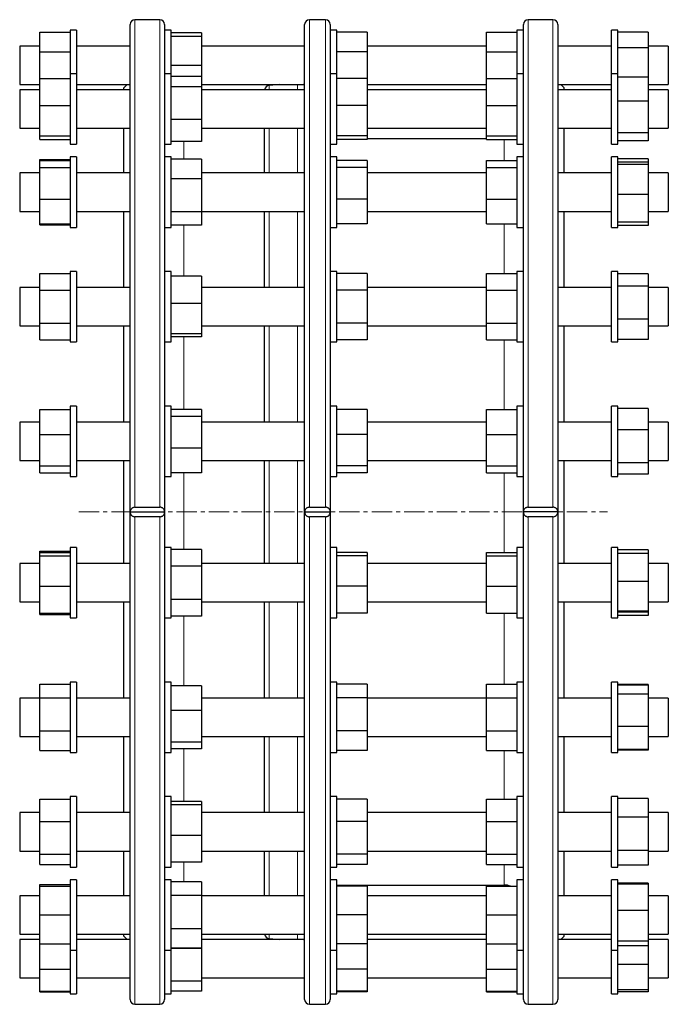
# Model space of a CAD drawing. Header units: millimetres. Extents: x 109 to 1317, y 55 to 1168.
# Tile 2 of 2: x 912 to 1317, y 534 to 1149. Entities that reach past the tile are written whole.
import ezdxf

# ---------------------------------------------------------------- set-up
doc = ezdxf.new("R2010")
doc.units = ezdxf.units.MM
doc.linetypes.add('CENTERX2', pattern=[20.32, 12.7, -2.54, 2.54, -2.54])
doc.layers.add('FORMAT', color=7, linetype='Continuous')

msp = doc.modelspace()

# ---------------------------------------------------------------- linework, layer by layer
at = {"color": 7, "linetype": 'Continuous', "lineweight": 25}
for p, q in [((980.74, 841.47), (980.74, 1145.97)), ((999.24, 1148.97), (983.74, 1148.97)), ((1002.24, 1145.97), (1002.24, 1142.22)), ((1089.68, 841.47), (1089.68, 1145.97)), ((1102.68, 1148.97), (1092.68, 1148.97)), ((1105.68, 1145.97), (1105.68, 1142.22)), ((1226.24, 1142.22), (1226.24, 1145.97)), ((1244.74, 1148.97), (1229.24, 1148.97)), ((1247.74, 1145.97), (1247.74, 841.47)), ((924.24, 1141.16), (943.24, 1141.16)), ((924.24, 1128.95), (924.24, 1141.16)), ((947.24, 1142.49), (943.24, 1142.49)), ((943.24, 1142.49), (943.24, 1115.18)), ((947.24, 1142.49), (947.24, 1115.18)), ((1006.24, 1142.49), (1002.24, 1142.49)), ((1002.24, 1142.22), (1002.24, 1112.78)), ((1006.24, 1120.38), (1006.24, 1142.49)), ((1025.24, 1140.8), (1006.24, 1140.8)), ((1025.24, 1138.54), (1006.24, 1138.54)), ((1025.24, 1138.44), (1006.24, 1138.44)), ((1025.24, 1140.8), (1025.24, 1138.54)), ((1025.24, 1138.54), (1025.24, 1138.44)), ((1025.24, 1138.44), (1025.24, 1120.38)), ((1109.68, 1142.49), (1105.68, 1142.49)), ((1105.68, 1142.22), (1105.68, 1112.78)), ((1109.68, 1115.18), (1109.68, 1142.49)), ((1128.68, 1141.16), (1109.68, 1141.16)), ((1128.68, 1141.16), (1128.68, 1128.95)), ((1203.24, 1128.95), (1203.24, 1141.16)), ((1203.24, 1141.16), (1222.24, 1141.16)), ((1226.24, 1142.49), (1222.24, 1142.49)), ((1222.24, 1142.49), (1222.24, 1115.18)), ((1226.24, 1112.78), (1226.24, 1142.22)), ((1285.24, 1142.49), (1281.24, 1142.49)), ((1281.24, 1132.12), (1281.24, 1142.49)), ((1285.24, 1132.12), (1285.24, 1142.49)), ((1304.24, 1141.26), (1285.24, 1141.26)), ((1304.24, 1141.26), (1304.24, 1131.48)), ((924.24, 1132.49), (911.74, 1132.49)), ((911.74, 1132.49), (911.74, 1108.49)), ((980.74, 1132.49), (947.24, 1132.49)), ((1089.68, 1132.49), (1025.24, 1132.49)), ((1203.24, 1132.49), (1128.68, 1132.49)), ((1281.24, 1132.49), (1247.74, 1132.49)), ((1281.24, 1115.18), (1281.24, 1132.12)), ((1285.24, 1115.18), (1285.24, 1132.12)), ((1316.74, 1132.49), (1304.24, 1132.49)), ((1316.74, 1132.49), (1316.74, 1108.49)), ((924.24, 1112.17), (924.24, 1128.95)), ((924.24, 1128.95), (943.24, 1128.95)), ((1128.68, 1128.95), (1109.68, 1128.95)), ((1128.68, 1128.95), (1128.68, 1112.17)), ((1203.24, 1128.95), (1222.24, 1128.95)), ((1203.24, 1112.17), (1203.24, 1128.95)), ((1304.24, 1131.48), (1285.24, 1131.48)), ((1304.24, 1131.48), (1304.24, 1113.15)), ((1006.24, 1115.18), (1006.24, 1120.38)), ((1025.24, 1120.38), (1006.24, 1120.38)), ((1025.24, 1120.38), (1025.24, 1113.53)), ((947.24, 1115.18), (943.24, 1115.18)), ((943.24, 1115.18), (943.24, 1071.18)), ((947.24, 1115.18), (947.24, 1071.18)), ((1006.24, 1115.18), (1002.24, 1115.18)), ((1006.24, 1086.27), (1006.24, 1115.18)), ((1025.24, 1113.53), (1006.24, 1113.53)), ((1025.24, 1113.53), (1025.24, 1107.01)), ((1109.68, 1115.18), (1105.68, 1115.18)), ((1109.68, 1071.18), (1109.68, 1115.18)), ((1226.24, 1115.18), (1222.24, 1115.18)), ((1222.24, 1115.18), (1222.24, 1071.18)), ((1285.24, 1115.18), (1281.24, 1115.18)), ((1281.24, 1098.47), (1281.24, 1115.18)), ((1285.24, 1098.47), (1285.24, 1115.18)), ((911.74, 1108.49), (924.24, 1108.49)), ((924.24, 1112.17), (943.24, 1112.17)), ((924.24, 1095.35), (924.24, 1112.17)), ((947.24, 1108.49), (980.74, 1108.49)), ((978.77, 1108.49), (976.74, 1106.47)), ((1002.24, 1112.78), (1002.24, 1056.78)), ((1025.24, 1107.01), (1006.24, 1107.01)), ((1025.24, 1108.49), (1089.12, 1108.49)), ((1025.24, 1107.01), (1025.24, 1086.65)), ((1074.22, 1108.49), (1067.42, 1107.9)), ((1105.68, 1112.78), (1105.68, 1056.78)), ((1128.68, 1112.17), (1109.68, 1112.17)), ((1128.68, 1112.17), (1128.68, 1095.35)), ((1128.68, 1108.49), (1203.24, 1108.49)), ((1203.24, 1112.17), (1222.24, 1112.17)), ((1203.24, 1095.35), (1203.24, 1112.17)), ((1226.24, 1056.78), (1226.24, 1112.78)), ((1247.74, 1108.49), (1281.24, 1108.49)), ((1251.74, 1106.47), (1249.72, 1108.49)), ((1304.24, 1113.15), (1285.24, 1113.15)), ((1304.24, 1113.15), (1304.24, 1098.18)), ((1304.24, 1108.49), (1316.74, 1108.49)), ((924.24, 1105.18), (911.74, 1105.18)), ((911.74, 1105.18), (911.74, 1081.18)), ((980.74, 1105.18), (947.24, 1105.18)), ((976.74, 1105.18), (976.74, 1106.47)), ((1089.68, 1105.18), (1025.24, 1105.18)), ((1203.24, 1105.18), (1128.68, 1105.18)), ((1281.24, 1105.18), (1247.74, 1105.18)), ((1251.74, 1105.18), (1251.74, 1106.47)), ((1316.74, 1105.18), (1304.24, 1105.18)), ((1316.74, 1105.18), (1316.74, 1081.18)), ((924.24, 1095.35), (943.24, 1095.35)), ((924.24, 1076.36), (924.24, 1095.35)), ((1128.68, 1095.35), (1109.68, 1095.35)), ((1128.68, 1095.35), (1128.68, 1076.36)), ((1203.24, 1095.35), (1222.24, 1095.35)), ((1203.24, 1076.36), (1203.24, 1095.35)), ((1281.24, 1071.18), (1281.24, 1098.47)), ((1285.24, 1071.18), (1285.24, 1098.47)), ((1304.24, 1098.18), (1285.24, 1098.18)), ((1304.24, 1098.18), (1304.24, 1078.21)), ((1025.24, 1086.65), (1006.24, 1086.65)), ((1006.24, 1071.18), (1006.24, 1086.27)), ((1025.24, 1086.65), (1025.24, 1072.83)), ((911.74, 1081.18), (924.24, 1081.18)), ((924.24, 1076.36), (943.24, 1076.36)), ((924.24, 1074.19), (924.24, 1076.36)), ((947.24, 1081.18), (980.74, 1081.18)), ((976.74, 1053.23), (976.74, 1081.18)), ((1025.24, 1081.18), (1089.56, 1081.18)), ((1064.68, 1053.23), (1064.68, 1081.18)), ((1128.68, 1076.36), (1109.68, 1076.36)), ((1128.68, 1081.18), (1203.24, 1081.18)), ((1128.68, 1076.36), (1128.68, 1074.19)), ((1203.24, 1076.36), (1222.24, 1076.36)), ((1203.24, 1074.19), (1203.24, 1076.36)), ((1247.74, 1081.18), (1281.24, 1081.18)), ((1251.74, 1053.23), (1251.74, 1081.18)), ((1304.24, 1078.21), (1285.24, 1078.21)), ((1304.24, 1081.18), (1316.74, 1081.18)), ((1304.24, 1078.21), (1304.24, 1073.21)), ((924.24, 1074.19), (943.24, 1074.19)), ((943.24, 1071.18), (947.24, 1071.18)), ((1002.24, 1071.18), (1006.24, 1071.18)), ((1025.24, 1072.83), (1006.24, 1072.83)), ((1105.68, 1071.18), (1109.68, 1071.18)), ((1128.68, 1074.19), (1109.68, 1074.19)), ((1203.24, 1074.47), (1128.68, 1074.47)), ((1203.24, 1074.19), (1222.24, 1074.19)), ((1222.24, 1071.18), (1226.24, 1071.18)), ((1281.24, 1071.18), (1285.24, 1071.18)), ((1304.24, 1073.21), (1285.24, 1073.21)), ((924.24, 1060.99), (924.24, 1061.56)), ((924.24, 1061.56), (943.24, 1061.56)), ((924.24, 1060.99), (943.24, 1060.99)), ((924.24, 1056.67), (924.24, 1060.99)), ((947.24, 1063.23), (943.24, 1063.23)), ((943.24, 1063.23), (943.24, 1019.23)), ((947.24, 1063.23), (947.24, 1019.23)), ((1006.24, 1063.23), (1002.24, 1063.23)), ((1006.24, 1028.2), (1006.24, 1063.23)), ((1025.24, 1061.89), (1006.24, 1061.89)), ((1025.24, 1061.89), (1025.24, 1049.58)), ((1109.68, 1063.23), (1105.68, 1063.23)), ((1109.68, 1019.23), (1109.68, 1063.23)), ((1128.68, 1060.99), (1109.68, 1060.99)), ((1128.68, 1060.99), (1128.68, 1056.67)), ((1203.24, 1060.99), (1222.24, 1060.99)), ((1203.24, 1056.67), (1203.24, 1060.99)), ((1226.24, 1063.23), (1222.24, 1063.23)), ((1222.24, 1063.23), (1222.24, 1019.23)), ((1285.24, 1063.23), (1281.24, 1063.23)), ((1281.24, 1039.66), (1281.24, 1063.23)), ((1285.24, 1039.66), (1285.24, 1063.23)), ((1304.24, 1061.96), (1285.24, 1061.96)), ((1304.24, 1059.92), (1285.24, 1059.92)), ((1304.24, 1058.44), (1285.24, 1058.44)), ((1304.24, 1061.96), (1304.24, 1059.92)), ((1304.24, 1059.92), (1304.24, 1058.44)), ((1304.24, 1058.44), (1304.24, 1039.75)), ((924.24, 1053.23), (911.74, 1053.23)), ((911.74, 1053.23), (911.74, 1029.23)), ((924.24, 1056.67), (943.24, 1056.67)), ((924.24, 1036.91), (924.24, 1056.67)), ((980.74, 1053.23), (947.24, 1053.23)), ((1002.24, 1056.78), (1002.24, 979.71)), ((1089.68, 1053.23), (1025.24, 1053.23)), ((1105.68, 1056.78), (1105.68, 979.71)), ((1128.68, 1056.67), (1109.68, 1056.67)), ((1128.68, 1056.67), (1128.68, 1036.91)), ((1203.24, 1053.23), (1128.68, 1053.23)), ((1203.24, 1036.91), (1203.24, 1056.67)), ((1203.24, 1056.67), (1222.24, 1056.67)), ((1226.24, 979.71), (1226.24, 1056.78)), ((1281.24, 1053.23), (1247.74, 1053.23)), ((1316.74, 1053.23), (1304.24, 1053.23)), ((1316.74, 1053.23), (1316.74, 1029.23)), ((1025.24, 1049.58), (1006.24, 1049.58)), ((1025.24, 1049.58), (1025.24, 1028.92)), ((1281.24, 1019.23), (1281.24, 1039.66)), ((1304.24, 1039.75), (1285.24, 1039.75)), ((1285.24, 1019.23), (1285.24, 1039.66)), ((1304.24, 1039.75), (1304.24, 1022.53)), ((924.24, 1021.46), (924.24, 1036.91)), ((924.24, 1036.91), (943.24, 1036.91)), ((1128.68, 1036.91), (1109.68, 1036.91)), ((1128.68, 1036.91), (1128.68, 1021.46)), ((1203.24, 1021.46), (1203.24, 1036.91)), ((1203.24, 1036.91), (1222.24, 1036.91)), ((911.74, 1029.23), (924.24, 1029.23)), ((947.24, 1029.23), (980.74, 1029.23)), ((976.74, 981.72), (976.74, 1029.23)), ((1025.24, 1028.92), (1006.24, 1028.92)), ((1006.24, 1019.23), (1006.24, 1028.2)), ((1025.24, 1029.23), (1089.68, 1029.23)), ((1025.24, 1028.92), (1025.24, 1020.57)), ((1064.68, 981.72), (1064.68, 1029.23)), ((1128.68, 1029.23), (1203.24, 1029.23)), ((1247.74, 1029.23), (1281.24, 1029.23)), ((1251.74, 981.72), (1251.74, 1029.23)), ((1304.24, 1029.23), (1316.74, 1029.23)), ((924.24, 1021.46), (943.24, 1021.46)), ((924.24, 1020.9), (924.24, 1021.46)), ((1128.68, 1021.46), (1109.68, 1021.46)), ((1203.24, 1021.46), (1222.24, 1021.46)), ((1304.24, 1022.53), (1285.24, 1022.53)), ((1304.24, 1022.53), (1304.24, 1020.5)), ((924.24, 1020.9), (943.24, 1020.9)), ((943.24, 1019.23), (947.24, 1019.23)), ((1002.24, 1019.23), (1006.24, 1019.23)), ((1025.24, 1020.57), (1006.24, 1020.57)), ((1105.68, 1019.23), (1109.68, 1019.23)), ((1222.24, 1019.23), (1226.24, 1019.23)), ((1281.24, 1019.23), (1285.24, 1019.23)), ((1304.24, 1020.5), (1285.24, 1020.5)), ((924.24, 990.51), (943.24, 990.51)), ((924.24, 980.11), (924.24, 990.51)), ((947.24, 991.72), (943.24, 991.72)), ((943.24, 991.72), (943.24, 947.72)), ((947.24, 991.72), (947.24, 947.72)), ((1006.24, 991.72), (1002.24, 991.72)), ((1006.24, 951.86), (1006.24, 991.72)), ((1109.68, 991.72), (1105.68, 991.72)), ((1109.68, 947.72), (1109.68, 991.72)), ((1128.68, 990.51), (1109.68, 990.51)), ((1128.68, 990.51), (1128.68, 980.11)), ((1203.24, 990.51), (1222.24, 990.51)), ((1203.24, 980.11), (1203.24, 990.51)), ((1226.24, 991.72), (1222.24, 991.72)), ((1222.24, 991.72), (1222.24, 947.72)), ((1285.24, 991.72), (1281.24, 991.72)), ((1281.24, 961.45), (1281.24, 991.72)), ((1285.24, 961.45), (1285.24, 991.72)), ((1304.24, 990.31), (1285.24, 990.31)), ((1304.24, 990.31), (1304.24, 982.49)), ((1025.24, 988.67), (1006.24, 988.67)), ((1025.24, 988.67), (1025.24, 971.79)), ((924.24, 981.72), (911.74, 981.72)), ((911.74, 981.72), (911.74, 957.72)), ((924.24, 980.11), (943.24, 980.11)), ((924.24, 959.33), (924.24, 980.11)), ((980.74, 981.72), (947.24, 981.72)), ((1002.24, 979.71), (1002.24, 889.1)), ((1089.68, 981.72), (1025.24, 981.72)), ((1105.68, 979.71), (1105.68, 889.1)), ((1128.68, 980.11), (1109.68, 980.11)), ((1203.24, 981.72), (1128.68, 981.72)), ((1128.68, 980.11), (1128.68, 959.33)), ((1203.24, 980.11), (1222.24, 980.11)), ((1203.24, 959.33), (1203.24, 980.11)), ((1226.24, 889.1), (1226.24, 979.71)), ((1281.24, 981.72), (1247.74, 981.72)), ((1304.24, 982.49), (1285.24, 982.49)), ((1304.24, 982.49), (1304.24, 961.91)), ((1316.74, 981.72), (1304.24, 981.72)), ((1316.74, 981.72), (1316.74, 957.72)), ((1025.24, 971.79), (1006.24, 971.79)), ((1025.24, 971.79), (1025.24, 952.84)), ((1281.24, 947.72), (1281.24, 961.45)), ((1304.24, 961.91), (1285.24, 961.91)), ((1285.24, 947.72), (1285.24, 961.45)), ((1304.24, 961.91), (1304.24, 949.14)), ((911.74, 957.72), (924.24, 957.72)), ((924.24, 948.94), (924.24, 959.33)), ((924.24, 959.33), (943.24, 959.33)), ((947.24, 957.72), (980.74, 957.72)), ((976.74, 897.66), (976.74, 957.72)), ((1025.24, 957.72), (1089.68, 957.72)), ((1064.68, 897.66), (1064.68, 957.72)), ((1128.68, 959.33), (1109.68, 959.33)), ((1128.68, 959.33), (1128.68, 948.94)), ((1128.68, 957.72), (1203.24, 957.72)), ((1203.24, 948.94), (1203.24, 959.33)), ((1203.24, 959.33), (1222.24, 959.33)), ((1247.74, 957.72), (1281.24, 957.72)), ((1251.74, 897.66), (1251.74, 957.72)), ((1304.24, 957.72), (1316.74, 957.72)), ((924.24, 948.94), (943.24, 948.94)), ((943.24, 947.72), (947.24, 947.72)), ((1002.24, 947.72), (1006.24, 947.72)), ((1025.24, 952.84), (1006.24, 952.84)), ((1006.24, 947.72), (1006.24, 951.86)), ((1025.24, 950.78), (1006.24, 950.78)), ((1025.24, 952.84), (1025.24, 950.78)), ((1105.68, 947.72), (1109.68, 947.72)), ((1128.68, 948.94), (1109.68, 948.94)), ((1203.24, 948.94), (1222.24, 948.94)), ((1222.24, 947.72), (1226.24, 947.72)), ((1281.24, 947.72), (1285.24, 947.72)), ((1304.24, 949.14), (1285.24, 949.14)), ((924.24, 889.98), (924.24, 905.43)), ((924.24, 905.43), (943.24, 905.43)), ((947.24, 907.66), (943.24, 907.66)), ((943.24, 907.66), (943.24, 906.59)), ((943.24, 906.59), (943.24, 863.66)), ((947.24, 907.66), (947.24, 906.59)), ((947.24, 906.59), (947.24, 863.66)), ((1006.24, 907.66), (1002.24, 907.66)), ((1006.24, 864.7), (1006.24, 907.66)), ((1025.24, 905.46), (1006.24, 905.46)), ((1025.24, 905.46), (1025.24, 901.04)), ((1109.68, 907.66), (1105.68, 907.66)), ((1109.68, 906.59), (1109.68, 907.66)), ((1109.68, 863.66), (1109.68, 906.59)), ((1128.68, 905.43), (1109.68, 905.43)), ((1128.68, 905.43), (1128.68, 889.98)), ((1203.24, 905.43), (1222.24, 905.43)), ((1203.24, 889.98), (1203.24, 905.43)), ((1226.24, 907.66), (1222.24, 907.66)), ((1222.24, 907.66), (1222.24, 906.59)), ((1222.24, 906.59), (1222.24, 863.66)), ((1285.24, 907.66), (1281.24, 907.66)), ((1281.24, 871.5), (1281.24, 907.66)), ((1285.24, 871.5), (1285.24, 907.66)), ((1304.24, 906.13), (1285.24, 906.13)), ((1304.24, 906.13), (1304.24, 892.74)), ((1025.24, 901.04), (1006.24, 901.04)), ((1025.24, 901.04), (1025.24, 881.24)), ((924.24, 897.66), (911.74, 897.66)), ((911.74, 897.66), (911.74, 897.07)), ((911.74, 897.07), (911.74, 873.66)), ((980.74, 897.66), (947.24, 897.66)), ((1089.68, 897.66), (1025.24, 897.66)), ((1203.24, 897.66), (1128.68, 897.66)), ((1281.24, 897.66), (1247.74, 897.66)), ((1304.24, 892.74), (1285.24, 892.74)), ((1316.74, 897.66), (1304.24, 897.66)), ((1304.24, 892.74), (1304.24, 872.28)), ((1316.74, 897.66), (1316.74, 897.07)), ((1316.74, 897.07), (1316.74, 873.66)), ((924.24, 889.98), (943.24, 889.98)), ((924.24, 870.22), (924.24, 889.98)), ((1002.24, 889.1), (1002.24, 841.47)), ((1105.68, 889.1), (1105.68, 841.47)), ((1128.68, 889.98), (1109.68, 889.98)), ((1128.68, 889.98), (1128.68, 870.22)), ((1203.24, 889.98), (1222.24, 889.98)), ((1203.24, 870.22), (1203.24, 889.98)), ((1226.24, 841.47), (1226.24, 889.1)), ((1025.24, 881.24), (1006.24, 881.24)), ((1025.24, 881.24), (1025.24, 865.86)), ((911.74, 873.66), (924.24, 873.66)), ((947.24, 873.66), (980.74, 873.66)), ((976.74, 809.28), (976.74, 873.66)), ((1025.24, 873.66), (1089.68, 873.66)), ((1064.68, 809.28), (1064.68, 873.66)), ((1128.68, 873.66), (1203.24, 873.66)), ((1247.74, 873.66), (1281.24, 873.66)), ((1251.74, 841.47), (1251.74, 873.66)), ((1304.24, 873.66), (1316.74, 873.66)), ((924.24, 870.22), (943.24, 870.22)), ((924.24, 865.89), (924.24, 870.22)), ((1128.68, 870.22), (1109.68, 870.22)), ((1128.68, 870.22), (1128.68, 865.89)), ((1203.24, 870.22), (1222.24, 870.22)), ((1203.24, 865.89), (1203.24, 870.22)), ((1281.24, 863.66), (1281.24, 871.5)), ((1304.24, 872.28), (1285.24, 872.28)), ((1285.24, 863.66), (1285.24, 871.5)), ((1304.24, 872.28), (1304.24, 865.2)), ((924.24, 865.89), (943.24, 865.89)), ((943.24, 863.66), (947.24, 863.66)), ((1002.24, 863.66), (1006.24, 863.66)), ((1025.24, 865.86), (1006.24, 865.86)), ((1006.24, 863.66), (1006.24, 864.7)), ((1105.68, 863.66), (1109.68, 863.66)), ((1128.68, 865.89), (1109.68, 865.89)), ((1203.24, 865.89), (1222.24, 865.89)), ((1222.24, 863.66), (1226.24, 863.66)), ((1281.24, 863.66), (1285.24, 863.66)), ((1304.24, 865.2), (1285.24, 865.2)), ((983.74, 844.45), (999.24, 844.45)), ((1092.68, 844.45), (1102.68, 844.45)), ((1229.24, 844.45), (1244.74, 844.45)), ((980.74, 536.97), (980.74, 841.47)), ((980.74, 841.47), (1002.24, 841.47)), ((999.24, 838.48), (983.74, 838.48)), ((1002.24, 841.47), (1002.24, 793.84)), ((1089.68, 841.47), (1105.68, 841.47)), ((1089.68, 536.97), (1089.68, 841.47)), ((1102.68, 838.48), (1092.68, 838.48)), ((1105.68, 841.47), (1105.68, 793.84)), ((1247.74, 841.47), (1226.24, 841.47)), ((1226.24, 793.84), (1226.24, 841.47)), ((1244.74, 838.48), (1229.24, 838.48)), ((1247.74, 841.47), (1247.74, 536.97)), ((1251.74, 809.28), (1251.74, 841.47)), ((947.24, 819.28), (943.24, 819.28)), ((943.24, 819.28), (943.24, 815.08)), ((947.24, 819.28), (947.24, 815.08)), ((1006.24, 819.28), (1002.24, 819.28)), ((1006.24, 775.28), (1006.24, 819.28)), ((1025.24, 818.06), (1006.24, 818.06)), ((1025.24, 818.06), (1025.24, 807.58)), ((1109.68, 819.28), (1105.68, 819.28)), ((1109.68, 815.08), (1109.68, 819.28)), ((1226.24, 819.28), (1222.24, 819.28)), ((1222.24, 819.28), (1222.24, 815.08)), ((1285.24, 819.28), (1281.24, 819.28)), ((1281.24, 778.6), (1281.24, 819.28)), ((1285.24, 778.6), (1285.24, 819.28)), ((924.24, 817.04), (943.24, 817.04)), ((924.24, 816.26), (924.24, 817.04)), ((924.24, 816.26), (943.24, 816.26)), ((924.24, 814.09), (924.24, 816.26)), ((924.24, 814.09), (943.24, 814.09)), ((924.24, 795.1), (924.24, 814.09)), ((943.24, 815.08), (943.24, 775.28)), ((947.24, 815.08), (947.24, 775.28)), ((1128.68, 816.26), (1109.68, 816.26)), ((1109.68, 775.28), (1109.68, 815.08)), ((1128.68, 814.09), (1109.68, 814.09)), ((1128.68, 816.26), (1128.68, 814.09)), ((1128.68, 814.09), (1128.68, 795.1)), ((1203.24, 816.26), (1222.24, 816.26)), ((1203.24, 814.09), (1203.24, 816.26)), ((1203.24, 795.1), (1203.24, 814.09)), ((1203.24, 814.09), (1222.24, 814.09)), ((1222.24, 815.08), (1222.24, 775.28)), ((1304.24, 817.74), (1285.24, 817.74)), ((1304.24, 815.61), (1285.24, 815.61)), ((1304.24, 817.74), (1304.24, 815.61)), ((1304.24, 815.61), (1304.24, 797.97)), ((924.24, 809.28), (911.74, 809.28)), ((911.74, 809.28), (911.74, 806.98)), ((911.74, 806.98), (911.74, 785.28)), ((980.74, 809.28), (947.24, 809.28)), ((1025.24, 807.58), (1006.24, 807.58)), ((1089.68, 809.28), (1025.24, 809.28)), ((1025.24, 807.58), (1025.24, 786.79)), ((1203.24, 809.28), (1128.68, 809.28)), ((1281.24, 809.28), (1247.74, 809.28)), ((1316.74, 809.28), (1304.24, 809.28)), ((1316.74, 809.28), (1316.74, 806.98)), ((1316.74, 806.98), (1316.74, 785.28)), ((924.24, 795.1), (943.24, 795.1)), ((924.24, 778.29), (924.24, 795.1)), ((1002.24, 793.84), (1002.24, 703.23)), ((1105.68, 793.84), (1105.68, 703.23)), ((1128.68, 795.1), (1109.68, 795.1)), ((1128.68, 795.1), (1128.68, 778.29)), ((1203.24, 795.1), (1222.24, 795.1)), ((1203.24, 778.29), (1203.24, 795.1)), ((1226.24, 703.23), (1226.24, 793.84)), ((1304.24, 797.97), (1285.24, 797.97)), ((1304.24, 797.97), (1304.24, 779.63)), ((911.74, 785.28), (924.24, 785.28)), ((947.24, 785.28), (980.74, 785.28)), ((976.74, 725.22), (976.74, 785.28)), ((1025.24, 786.79), (1006.24, 786.79)), ((1025.24, 786.79), (1025.24, 776.49)), ((1025.24, 785.28), (1089.68, 785.28)), ((1064.68, 725.22), (1064.68, 785.28)), ((1128.68, 785.28), (1203.24, 785.28)), ((1247.74, 785.28), (1281.24, 785.28)), ((1251.74, 725.22), (1251.74, 785.28)), ((1304.24, 785.28), (1316.74, 785.28)), ((924.24, 778.29), (943.24, 778.29)), ((924.24, 777.51), (924.24, 778.29)), ((924.24, 777.51), (943.24, 777.51)), ((943.24, 775.28), (947.24, 775.28)), ((1002.24, 775.28), (1006.24, 775.28)), ((1025.24, 776.49), (1006.24, 776.49)), ((1105.68, 775.28), (1109.68, 775.28)), ((1128.68, 778.29), (1109.68, 778.29)), ((1203.24, 778.29), (1222.24, 778.29)), ((1222.24, 775.28), (1226.24, 775.28)), ((1281.24, 775.28), (1281.24, 778.6)), ((1281.24, 775.28), (1285.24, 775.28)), ((1304.24, 779.63), (1285.24, 779.63)), ((1304.24, 778.94), (1285.24, 778.94)), ((1285.24, 775.28), (1285.24, 778.6)), ((1304.24, 776.81), (1285.24, 776.81)), ((1304.24, 779.63), (1304.24, 778.94)), ((1304.24, 778.94), (1304.24, 776.81)), ((924.24, 734), (943.24, 734)), ((924.24, 733.89), (924.24, 734)), ((924.24, 733.89), (943.24, 733.89)), ((924.24, 725.43), (924.24, 733.89)), ((947.24, 735.22), (943.24, 735.22)), ((943.24, 735.22), (943.24, 726.15)), ((947.24, 735.22), (947.24, 726.15)), ((1006.24, 735.22), (1002.24, 735.22)), ((1006.24, 691.22), (1006.24, 735.22)), ((1025.24, 732.95), (1006.24, 732.95)), ((1025.24, 732.95), (1025.24, 717.43)), ((1109.68, 735.22), (1105.68, 735.22)), ((1109.68, 726.15), (1109.68, 735.22)), ((1128.68, 733.89), (1109.68, 733.89)), ((1128.68, 733.89), (1128.68, 725.43)), ((1203.24, 733.89), (1222.24, 733.89)), ((1203.24, 725.43), (1203.24, 733.89)), ((1226.24, 735.22), (1222.24, 735.22)), ((1222.24, 735.22), (1222.24, 726.15)), ((1285.24, 735.22), (1281.24, 735.22)), ((1281.24, 691.86), (1281.24, 735.22)), ((1285.24, 691.86), (1285.24, 735.22)), ((1304.24, 733.8), (1285.24, 733.8)), ((1304.24, 733.39), (1285.24, 733.39)), ((1304.24, 733.8), (1304.24, 733.39)), ((1304.24, 733.39), (1304.24, 727.63)), ((943.24, 726.15), (943.24, 691.22)), ((947.24, 726.15), (947.24, 691.22)), ((1109.68, 691.22), (1109.68, 726.15)), ((1222.24, 726.15), (1222.24, 691.22)), ((1304.24, 727.63), (1285.24, 727.63)), ((1304.24, 727.63), (1304.24, 707.46)), ((924.24, 725.22), (911.74, 725.22)), ((911.74, 725.22), (911.74, 720.27)), ((911.74, 720.27), (911.74, 701.22)), ((924.24, 704.76), (924.24, 725.43)), ((924.24, 725.43), (943.24, 725.43)), ((980.74, 725.22), (947.24, 725.22)), ((1089.68, 725.22), (1025.24, 725.22)), ((1128.68, 725.43), (1109.68, 725.43)), ((1128.68, 725.43), (1128.68, 704.76)), ((1203.24, 725.22), (1128.68, 725.22)), ((1203.24, 725.43), (1222.24, 725.43)), ((1203.24, 704.76), (1203.24, 725.43)), ((1281.24, 725.22), (1247.74, 725.22)), ((1316.74, 725.22), (1304.24, 725.22)), ((1316.74, 725.22), (1316.74, 720.27)), ((1316.74, 720.27), (1316.74, 701.22)), ((1025.24, 717.43), (1006.24, 717.43)), ((1025.24, 717.43), (1025.24, 697.7)), ((1304.24, 707.46), (1285.24, 707.46)), ((1304.24, 707.46), (1304.24, 693.04)), ((911.74, 701.22), (924.24, 701.22)), ((924.24, 704.76), (943.24, 704.76)), ((924.24, 692.55), (924.24, 704.76)), ((947.24, 701.22), (980.74, 701.22)), ((976.74, 653.71), (976.74, 701.22)), ((1002.24, 703.23), (1002.24, 626.16)), ((1025.24, 701.22), (1089.68, 701.22)), ((1064.68, 653.71), (1064.68, 701.22)), ((1105.68, 703.23), (1105.68, 626.16)), ((1128.68, 704.76), (1109.68, 704.76)), ((1128.68, 704.76), (1128.68, 692.55)), ((1128.68, 701.22), (1203.24, 701.22)), ((1203.24, 692.55), (1203.24, 704.76)), ((1203.24, 704.76), (1222.24, 704.76)), ((1226.24, 626.16), (1226.24, 703.23)), ((1247.74, 701.22), (1281.24, 701.22)), ((1251.74, 653.71), (1251.74, 701.22)), ((1304.24, 701.22), (1316.74, 701.22)), ((1025.24, 697.7), (1006.24, 697.7)), ((1025.24, 697.7), (1025.24, 693.48)), ((924.24, 692.55), (943.24, 692.55)), ((924.24, 692.43), (924.24, 692.55)), ((924.24, 692.43), (943.24, 692.43)), ((943.24, 691.22), (947.24, 691.22)), ((1002.24, 691.22), (1006.24, 691.22)), ((1025.24, 693.48), (1006.24, 693.48)), ((1105.68, 691.22), (1109.68, 691.22)), ((1128.68, 692.55), (1109.68, 692.55)), ((1203.24, 692.55), (1222.24, 692.55)), ((1222.24, 691.22), (1226.24, 691.22)), ((1281.24, 691.22), (1281.24, 691.86)), ((1281.24, 691.22), (1285.24, 691.22)), ((1304.24, 693.04), (1285.24, 693.04)), ((1304.24, 692.63), (1285.24, 692.63)), ((1285.24, 691.22), (1285.24, 691.86)), ((1304.24, 693.04), (1304.24, 692.63)), ((924.24, 662.04), (943.24, 662.04)), ((924.24, 648.13), (924.24, 662.04)), ((947.24, 663.71), (943.24, 663.71)), ((943.24, 663.71), (943.24, 648.51)), ((947.24, 663.71), (947.24, 648.51)), ((1006.24, 663.71), (1002.24, 663.71)), ((1006.24, 619.71), (1006.24, 663.71)), ((1025.24, 660.74), (1006.24, 660.74)), ((1025.24, 658.46), (1006.24, 658.46)), ((1025.24, 660.74), (1025.24, 658.46)), ((1025.24, 658.46), (1025.24, 639.43)), ((1109.68, 663.71), (1105.68, 663.71)), ((1109.68, 648.51), (1109.68, 663.71)), ((1128.68, 662.04), (1109.68, 662.04)), ((1128.68, 662.04), (1128.68, 648.13)), ((1203.24, 662.04), (1222.24, 662.04)), ((1203.24, 648.13), (1203.24, 662.04)), ((1226.24, 663.71), (1222.24, 663.71)), ((1222.24, 663.71), (1222.24, 648.51)), ((1285.24, 663.71), (1281.24, 663.71)), ((1281.24, 619.71), (1281.24, 663.71)), ((1285.24, 619.71), (1285.24, 663.71)), ((1304.24, 662.44), (1285.24, 662.44)), ((1304.24, 662.44), (1304.24, 650.8)), ((924.24, 653.71), (911.74, 653.71)), ((911.74, 653.71), (911.74, 645.42)), ((980.74, 653.71), (947.24, 653.71)), ((1089.68, 653.71), (1025.24, 653.71)), ((1203.24, 653.71), (1128.68, 653.71)), ((1281.24, 653.71), (1247.74, 653.71)), ((1316.74, 653.71), (1304.24, 653.71)), ((1316.74, 653.71), (1316.74, 645.42)), ((924.24, 648.13), (943.24, 648.13)), ((924.24, 627.8), (924.24, 648.13)), ((943.24, 648.51), (943.24, 619.71)), ((947.24, 648.51), (947.24, 619.71)), ((1109.68, 619.71), (1109.68, 648.51)), ((1128.68, 648.13), (1109.68, 648.13)), ((1128.68, 648.13), (1128.68, 627.8)), ((1203.24, 627.8), (1203.24, 648.13)), ((1203.24, 648.13), (1222.24, 648.13)), ((1222.24, 648.51), (1222.24, 619.71)), ((1304.24, 650.8), (1285.24, 650.8)), ((1304.24, 650.8), (1304.24, 630.06)), ((911.74, 645.42), (911.74, 629.71)), ((1316.74, 645.42), (1316.74, 629.71)), ((1025.24, 639.43), (1006.24, 639.43)), ((1025.24, 639.43), (1025.24, 622.68)), ((911.74, 629.71), (924.24, 629.71)), ((924.24, 627.8), (943.24, 627.8)), ((924.24, 621.38), (924.24, 627.8)), ((947.24, 629.71), (980.74, 629.71)), ((976.74, 601.76), (976.74, 629.71)), ((1025.24, 629.71), (1089.68, 629.71)), ((1064.68, 601.76), (1064.68, 629.71)), ((1128.68, 627.8), (1109.68, 627.8)), ((1128.68, 629.71), (1203.24, 629.71)), ((1128.68, 627.8), (1128.68, 621.38)), ((1203.24, 627.8), (1222.24, 627.8)), ((1203.24, 621.38), (1203.24, 627.8)), ((1247.74, 629.71), (1281.24, 629.71)), ((1251.74, 601.76), (1251.74, 629.71)), ((1304.24, 630.06), (1285.24, 630.06)), ((1304.24, 630.06), (1304.24, 620.98)), ((1304.24, 629.71), (1316.74, 629.71)), ((924.24, 621.38), (943.24, 621.38)), ((1002.24, 626.16), (1002.24, 570.16)), ((1025.24, 622.68), (1006.24, 622.68)), ((1105.68, 626.16), (1105.68, 570.16)), ((1128.68, 621.38), (1109.68, 621.38)), ((1203.24, 621.38), (1222.24, 621.38)), ((1226.24, 570.16), (1226.24, 626.16)), ((943.24, 619.71), (947.24, 619.71)), ((1002.24, 619.71), (1006.24, 619.71)), ((1105.68, 619.71), (1109.68, 619.71)), ((1222.24, 619.71), (1226.24, 619.71)), ((1281.24, 619.71), (1285.24, 619.71)), ((1304.24, 620.98), (1285.24, 620.98)), ((947.24, 611.76), (943.24, 611.76)), ((943.24, 611.76), (943.24, 589.76)), ((947.24, 611.76), (947.24, 589.76)), ((1006.24, 611.76), (1002.24, 611.76)), ((1006.24, 567.76), (1006.24, 611.76)), ((1025.24, 610.44), (1006.24, 610.44)), ((1025.24, 610.44), (1025.24, 601.89)), ((1109.68, 611.76), (1105.68, 611.76)), ((1109.68, 589.76), (1109.68, 611.76)), ((1226.24, 611.76), (1222.24, 611.76)), ((1222.24, 611.76), (1222.24, 589.76)), ((1285.24, 611.76), (1281.24, 611.76)), ((1281.24, 567.76), (1281.24, 611.76)), ((1285.24, 567.76), (1285.24, 611.76)), ((1304.24, 609.73), (1285.24, 609.73)), ((1304.24, 609.02), (1285.24, 609.02)), ((1304.24, 609.73), (1304.24, 609.02)), ((1304.24, 609.02), (1304.24, 592.62)), ((924.24, 608.75), (943.24, 608.75)), ((924.24, 607.76), (924.24, 608.75)), ((924.24, 607.76), (943.24, 607.76)), ((924.24, 589.76), (924.24, 607.76)), ((1109.68, 608.47), (1214.24, 608.47)), ((1128.68, 607.76), (1109.68, 607.76)), ((1128.68, 608.47), (1128.68, 607.76)), ((1128.68, 607.76), (1128.68, 589.76)), ((1203.24, 607.76), (1203.24, 608.47)), ((1203.24, 607.76), (1222.24, 607.76)), ((1203.24, 589.76), (1203.24, 607.76)), ((924.24, 601.76), (911.74, 601.76)), ((911.74, 601.76), (911.74, 589.76)), ((980.74, 601.76), (947.24, 601.76)), ((1025.24, 601.89), (1006.24, 601.89)), ((1025.24, 601.89), (1025.24, 581.21)), ((1089.56, 601.76), (1025.24, 601.76)), ((1203.24, 601.76), (1128.68, 601.76)), ((1281.24, 601.76), (1247.74, 601.76)), ((1316.74, 601.76), (1304.24, 601.76)), ((1316.74, 601.76), (1316.74, 589.76)), ((1304.24, 592.62), (1285.24, 592.62)), ((1304.24, 592.62), (1304.24, 573.36)), ((911.74, 589.76), (911.74, 577.76)), ((924.24, 589.76), (943.24, 589.76)), ((924.24, 571.76), (924.24, 589.76)), ((943.24, 589.76), (943.24, 567.76)), ((947.24, 589.76), (947.24, 567.76)), ((1109.68, 567.76), (1109.68, 589.76)), ((1128.68, 589.76), (1109.68, 589.76)), ((1128.68, 589.76), (1128.68, 571.76)), ((1203.24, 571.76), (1203.24, 589.76)), ((1203.24, 589.76), (1222.24, 589.76)), ((1222.24, 589.76), (1222.24, 567.76)), ((1316.74, 589.76), (1316.74, 577.76)), ((1025.24, 581.21), (1006.24, 581.21)), ((1025.24, 581.21), (1025.24, 569.08)), ((911.74, 577.76), (924.24, 577.76)), ((924.24, 574.45), (911.74, 574.45)), ((911.74, 574.45), (911.74, 558.74)), ((947.24, 577.76), (980.74, 577.76)), ((980.74, 574.45), (947.24, 574.45)), ((976.74, 576.47), (976.74, 577.76)), ((976.74, 576.47), (978.77, 574.45)), ((1025.24, 577.76), (1089.68, 577.76)), ((1089.12, 574.45), (1025.24, 574.45)), ((1067.42, 575.04), (1074.22, 574.45)), ((1128.68, 577.76), (1203.24, 577.76)), ((1203.24, 574.45), (1128.68, 574.45)), ((1247.74, 577.76), (1281.24, 577.76)), ((1281.24, 574.45), (1247.74, 574.45)), ((1249.72, 574.45), (1251.74, 576.47)), ((1251.74, 576.47), (1251.74, 577.76)), ((1304.24, 573.36), (1285.24, 573.36)), ((1304.24, 577.76), (1316.74, 577.76)), ((1316.74, 574.45), (1304.24, 574.45)), ((1304.24, 573.36), (1304.24, 570.5)), ((1316.74, 574.45), (1316.74, 558.74)), ((924.24, 571.76), (943.24, 571.76)), ((924.24, 556.02), (924.24, 571.76)), ((943.24, 567.76), (947.24, 567.76)), ((943.24, 567.76), (943.24, 555.65)), ((947.24, 567.76), (947.24, 555.65)), ((1002.24, 570.16), (1002.24, 540.72)), ((1002.24, 567.76), (1006.24, 567.76)), ((1025.24, 569.08), (1006.24, 569.08)), ((1025.24, 568.77), (1006.24, 568.77)), ((1006.24, 540.45), (1006.24, 567.76)), ((1025.24, 569.08), (1025.24, 568.77)), ((1025.24, 568.77), (1025.24, 548.46)), ((1105.68, 570.16), (1105.68, 540.72)), ((1105.68, 567.76), (1109.68, 567.76)), ((1128.68, 571.76), (1109.68, 571.76)), ((1109.68, 555.65), (1109.68, 567.76)), ((1128.68, 571.76), (1128.68, 556.02)), ((1203.24, 571.76), (1222.24, 571.76)), ((1203.24, 556.02), (1203.24, 571.76)), ((1222.24, 567.76), (1226.24, 567.76)), ((1222.24, 567.76), (1222.24, 555.65)), ((1226.24, 540.72), (1226.24, 570.16)), ((1281.24, 567.76), (1285.24, 567.76)), ((1281.24, 540.45), (1281.24, 567.76)), ((1304.24, 570.5), (1285.24, 570.5)), ((1285.24, 540.45), (1285.24, 567.76)), ((1304.24, 570.5), (1304.24, 558.81)), ((911.74, 558.74), (911.74, 550.45)), ((924.24, 542.12), (924.24, 556.02)), ((924.24, 556.02), (943.24, 556.02)), ((943.24, 555.65), (943.24, 540.45)), ((947.24, 555.65), (947.24, 540.45)), ((1128.68, 556.02), (1109.68, 556.02)), ((1109.68, 540.45), (1109.68, 555.65)), ((1128.68, 556.02), (1128.68, 542.12)), ((1203.24, 556.02), (1222.24, 556.02)), ((1203.24, 542.12), (1203.24, 556.02)), ((1222.24, 555.65), (1222.24, 540.45)), ((1304.24, 558.81), (1285.24, 558.81)), ((1304.24, 558.81), (1304.24, 542.91)), ((1316.74, 558.74), (1316.74, 550.45)), ((911.74, 550.45), (924.24, 550.45)), ((947.24, 550.45), (980.74, 550.45)), ((1025.24, 548.46), (1006.24, 548.46)), ((1025.24, 550.45), (1089.68, 550.45)), ((1025.24, 548.46), (1025.24, 542.14)), ((1128.68, 550.45), (1203.24, 550.45)), ((1247.74, 550.45), (1281.24, 550.45)), ((1304.24, 550.45), (1316.74, 550.45)), ((924.24, 542.12), (943.24, 542.12)), ((924.24, 541.78), (924.24, 542.12)), ((924.24, 541.78), (943.24, 541.78)), ((1025.24, 542.14), (1006.24, 542.14)), ((1128.68, 542.12), (1109.68, 542.12)), ((1128.68, 541.78), (1109.68, 541.78)), ((1128.68, 542.12), (1128.68, 541.78)), ((1203.24, 542.12), (1222.24, 542.12)), ((1203.24, 541.78), (1203.24, 542.12)), ((1203.24, 541.78), (1222.24, 541.78)), ((1304.24, 542.91), (1285.24, 542.91)), ((1304.24, 541.67), (1285.24, 541.67)), ((1304.24, 542.91), (1304.24, 541.67)), ((943.24, 540.45), (947.24, 540.45)), ((1002.24, 540.72), (1002.24, 536.97)), ((1002.24, 540.45), (1006.24, 540.45)), ((1105.68, 540.72), (1105.68, 536.97)), ((1105.68, 540.45), (1109.68, 540.45)), ((1222.24, 540.45), (1226.24, 540.45)), ((1226.24, 536.97), (1226.24, 540.72)), ((1281.24, 540.45), (1285.24, 540.45)), ((983.74, 533.97), (999.24, 533.97)), ((1092.68, 533.97), (1102.68, 533.97)), ((1229.24, 533.97), (1244.74, 533.97))]:
    msp.add_line(p, q, dxfattribs=at)
at = {"color": 8, "linetype": 'Continuous', "lineweight": 18}
for p, q in [((983.74, 1148.97), (983.74, 844.45)), ((999.24, 844.45), (999.24, 1148.97)), ((1092.68, 1148.97), (1092.68, 844.45)), ((1102.68, 844.45), (1102.68, 1148.97)), ((1229.24, 1148.97), (1229.24, 844.45)), ((1244.74, 844.45), (1244.74, 1148.97)), ((1067.42, 1107.9), (1067.42, 1105.18)), ((1085.12, 1105.18), (1085.12, 1108.49)), ((1067.42, 1081.18), (1067.42, 1053.23)), ((1085.12, 1053.23), (1085.12, 1081.18)), ((1014.24, 1072.83), (1014.24, 1061.89)), ((1214.24, 1060.99), (1214.24, 1074.19)), ((1067.42, 1029.23), (1067.42, 981.72)), ((1085.12, 981.72), (1085.12, 1029.23)), ((1214.24, 990.51), (1214.24, 1021.46)), ((1014.24, 1020.57), (1014.24, 988.67)), ((1067.42, 957.72), (1067.42, 897.66)), ((1085.12, 897.66), (1085.12, 957.72)), ((1014.24, 950.78), (1014.24, 905.46)), ((1214.24, 905.43), (1214.24, 948.94)), ((1067.42, 873.66), (1067.42, 841.47)), ((1085.12, 809.28), (1085.12, 873.66)), ((1014.24, 865.86), (1014.24, 818.06)), ((1214.24, 816.26), (1214.24, 865.89)), ((983.74, 838.48), (983.74, 533.97)), ((999.24, 533.97), (999.24, 838.48)), ((1067.42, 841.47), (1067.42, 809.28)), ((1092.68, 838.48), (1092.68, 533.97)), ((1102.68, 533.97), (1102.68, 838.48)), ((1229.24, 838.48), (1229.24, 533.97)), ((1244.74, 533.97), (1244.74, 838.48)), ((1067.42, 785.28), (1067.42, 725.22)), ((1085.12, 725.22), (1085.12, 785.28)), ((1014.24, 776.49), (1014.24, 732.95)), ((1214.24, 733.89), (1214.24, 778.29)), ((1067.42, 701.22), (1067.42, 653.71)), ((1085.12, 653.71), (1085.12, 701.22)), ((1014.24, 693.48), (1014.24, 660.74)), ((1214.24, 662.04), (1214.24, 692.55)), ((1067.42, 629.71), (1067.42, 601.76)), ((1085.12, 601.76), (1085.12, 629.71)), ((1014.24, 622.68), (1014.24, 610.44)), ((1214.24, 608.47), (1214.24, 621.38)), ((1067.42, 577.76), (1067.42, 575.04)), ((1085.12, 574.45), (1085.12, 577.76))]:
    msp.add_line(p, q, dxfattribs=at)
at = {"color": 7, "linetype": 'Continuous', "lineweight": 25}
for centre, radius, start, end in [((983.74, 1145.97), 3, 90, 180), ((999.24, 1145.97), 3, 0, 90), ((1092.68, 1145.97), 3, 90, 180), ((1102.68, 1145.97), 3, 0, 90), ((1229.24, 1145.97), 3, 90, 180), ((1244.74, 1145.97), 3, 0, 90), ((1067.68, 1104.91), 3, 95, 174.81491), ((1214.24, 596.47), 12, 70.20124, 90), ((1067.68, 578.03), 3, 185.18509, 265), ((983.74, 536.97), 3, 180, 270), ((999.24, 536.97), 3, 270, 0), ((1092.68, 536.97), 3, 180, 270), ((1102.68, 536.97), 3, 270, 360), ((1229.24, 536.97), 3, 180, 270), ((1244.74, 536.97), 3, 270, 0)]:
    msp.add_arc(centre, radius, start, end, dxfattribs=at)
for points, knots in [([(1089.12, 1108.5), (1089.15, 1108.5), (1089.19, 1108.5), (1089.3, 1108.59), (1089.41, 1108.74), (1089.53, 1108.96), (1089.61, 1109.23), (1089.67, 1109.53), (1089.68, 1109.75), (1089.68, 1109.85)], [0, 0, 0, 0, 0.130671, 0.283566, 0.436469, 0.592754, 0.74902, 0.874177, 1, 1, 1, 1]), ([(1089.56, 1081.18), (1089.59, 1081.19), (1089.65, 1081.2), (1089.68, 1081.28), (1089.68, 1081.34), (1089.68, 1081.35)], [0, 0, 0, 0, 0.449817, 0.923272, 1, 1, 1, 1]), ([(983.74, 844.45), (983.5, 844.45), (983.27, 844.43), (982.82, 844.32), (982.6, 844.24), (982.21, 844.05), (982.03, 843.93), (981.72, 843.68), (981.58, 843.54), (981.21, 843.11), (981.03, 842.8), (980.8, 842.14), (980.74, 841.81), (980.74, 841.47)], [0, 0, 0, 0, 0.125, 0.125, 0.25, 0.25, 0.375, 0.375, 0.5, 0.5, 0.75, 0.75, 1, 1, 1, 1]), ([(1002.24, 841.47), (1002.24, 841.81), (1002.19, 842.14), (1002.02, 842.63), (1001.94, 842.79), (1001.77, 843.1), (1001.66, 843.25), (1001.42, 843.54), (1001.28, 843.68), (1000.96, 843.93), (1000.78, 844.04), (1000.39, 844.24), (1000.18, 844.32), (999.84, 844.4), (999.72, 844.42), (999.48, 844.45), (999.37, 844.45), (999.24, 844.45)], [0, 0, 0, 0, 0.25, 0.25, 0.375, 0.375, 0.5, 0.5, 0.625, 0.625, 0.75, 0.75, 0.875, 0.875, 0.9375, 0.9375, 1, 1, 1, 1]), ([(1092.68, 844.45), (1092.44, 844.45), (1092.21, 844.43), (1091.75, 844.32), (1091.54, 844.24), (1091.15, 844.05), (1090.97, 843.93), (1090.65, 843.68), (1090.51, 843.54), (1090.14, 843.11), (1089.97, 842.8), (1089.74, 842.14), (1089.68, 841.81), (1089.68, 841.47)], [0, 0, 0, 0, 0.125, 0.125, 0.25, 0.25, 0.375, 0.375, 0.5, 0.5, 0.75, 0.75, 1, 1, 1, 1]), ([(1105.68, 841.47), (1105.68, 841.81), (1105.63, 842.14), (1105.46, 842.63), (1105.38, 842.79), (1105.2, 843.1), (1105.1, 843.25), (1104.86, 843.54), (1104.71, 843.68), (1104.4, 843.93), (1104.22, 844.04), (1103.83, 844.24), (1103.62, 844.32), (1103.28, 844.4), (1103.16, 844.42), (1102.92, 844.45), (1102.8, 844.45), (1102.68, 844.45)], [0, 0, 0, 0, 0.25, 0.25, 0.375, 0.375, 0.5, 0.5, 0.625, 0.625, 0.75, 0.75, 0.875, 0.875, 0.9375, 0.9375, 1, 1, 1, 1]), ([(1229.24, 844.45), (1229, 844.45), (1228.77, 844.43), (1228.32, 844.32), (1228.1, 844.24), (1227.71, 844.05), (1227.53, 843.93), (1227.22, 843.68), (1227.08, 843.54), (1226.71, 843.11), (1226.53, 842.8), (1226.3, 842.14), (1226.24, 841.81), (1226.24, 841.47)], [0, 0, 0, 0, 0.125, 0.125, 0.25, 0.25, 0.375, 0.375, 0.5, 0.5, 0.75, 0.75, 1, 1, 1, 1]), ([(1247.74, 841.47), (1247.74, 841.81), (1247.69, 842.14), (1247.52, 842.63), (1247.44, 842.79), (1247.27, 843.1), (1247.16, 843.25), (1246.92, 843.54), (1246.78, 843.68), (1246.46, 843.93), (1246.28, 844.04), (1245.89, 844.24), (1245.68, 844.32), (1245.34, 844.4), (1245.22, 844.42), (1244.98, 844.45), (1244.87, 844.45), (1244.74, 844.45)], [0, 0, 0, 0, 0.25, 0.25, 0.375, 0.375, 0.5, 0.5, 0.625, 0.625, 0.75, 0.75, 0.875, 0.875, 0.9375, 0.9375, 1, 1, 1, 1]), ([(980.74, 841.47), (980.74, 841.13), (980.8, 840.8), (980.97, 840.31), (981.05, 840.15), (981.22, 839.84), (981.33, 839.69), (981.57, 839.4), (981.71, 839.26), (982.03, 839.01), (982.21, 838.9), (982.6, 838.7), (982.81, 838.62), (983.15, 838.54), (983.27, 838.52), (983.5, 838.49), (983.62, 838.48), (983.74, 838.48)], [0, 0, 0, 0, 0.25, 0.25, 0.375, 0.375, 0.5, 0.5, 0.625, 0.625, 0.75, 0.75, 0.875, 0.875, 0.9375, 0.9375, 1, 1, 1, 1]), ([(999.24, 838.48), (999.49, 838.48), (999.72, 838.51), (1000.17, 838.62), (1000.39, 838.7), (1000.78, 838.89), (1000.96, 839.01), (1001.27, 839.26), (1001.41, 839.4), (1001.78, 839.83), (1001.96, 840.14), (1002.19, 840.8), (1002.24, 841.13), (1002.24, 841.47)], [0, 0, 0, 0, 0.125, 0.125, 0.25, 0.25, 0.375, 0.375, 0.5, 0.5, 0.75, 0.75, 1, 1, 1, 1]), ([(1089.68, 841.47), (1089.68, 841.13), (1089.74, 840.8), (1089.91, 840.31), (1089.98, 840.15), (1090.16, 839.84), (1090.27, 839.69), (1090.51, 839.4), (1090.65, 839.26), (1090.97, 839.01), (1091.14, 838.9), (1091.54, 838.7), (1091.75, 838.62), (1092.09, 838.54), (1092.21, 838.52), (1092.44, 838.49), (1092.56, 838.48), (1092.68, 838.48)], [0, 0, 0, 0, 0.25, 0.25, 0.375, 0.375, 0.5, 0.5, 0.625, 0.625, 0.75, 0.75, 0.875, 0.875, 0.9375, 0.9375, 1, 1, 1, 1]), ([(1102.68, 838.48), (1102.92, 838.48), (1103.16, 838.51), (1103.61, 838.62), (1103.83, 838.7), (1104.22, 838.89), (1104.4, 839.01), (1104.71, 839.26), (1104.85, 839.4), (1105.22, 839.83), (1105.39, 840.14), (1105.63, 840.8), (1105.68, 841.13), (1105.68, 841.47)], [0, 0, 0, 0, 0.125, 0.125, 0.25, 0.25, 0.375, 0.375, 0.5, 0.5, 0.75, 0.75, 1, 1, 1, 1]), ([(1226.24, 841.47), (1226.24, 841.13), (1226.3, 840.8), (1226.47, 840.31), (1226.55, 840.15), (1226.72, 839.84), (1226.83, 839.69), (1227.07, 839.4), (1227.21, 839.26), (1227.53, 839.01), (1227.71, 838.9), (1228.1, 838.7), (1228.31, 838.62), (1228.65, 838.54), (1228.77, 838.52), (1229, 838.49), (1229.12, 838.48), (1229.24, 838.48)], [0, 0, 0, 0, 0.25, 0.25, 0.375, 0.375, 0.5, 0.5, 0.625, 0.625, 0.75, 0.75, 0.875, 0.875, 0.9375, 0.9375, 1, 1, 1, 1]), ([(1244.74, 838.48), (1244.99, 838.48), (1245.22, 838.51), (1245.67, 838.62), (1245.89, 838.7), (1246.28, 838.89), (1246.46, 839.01), (1246.77, 839.26), (1246.91, 839.4), (1247.28, 839.83), (1247.46, 840.14), (1247.69, 840.8), (1247.74, 841.13), (1247.74, 841.47)], [0, 0, 0, 0, 0.125, 0.125, 0.25, 0.25, 0.375, 0.375, 0.5, 0.5, 0.75, 0.75, 1, 1, 1, 1]), ([(1089.68, 601.59), (1089.68, 601.61), (1089.68, 601.67), (1089.65, 601.74), (1089.59, 601.75), (1089.56, 601.76)], [0, 0, 0, 0, 0.129773, 0.576293, 1, 1, 1, 1]), ([(1089.68, 573.08), (1089.68, 573.12), (1089.68, 573.3), (1089.64, 573.58), (1089.56, 573.89), (1089.45, 574.13), (1089.33, 574.31), (1089.22, 574.42), (1089.14, 574.46), (1089.12, 574.45), (1089.12, 574.45)], [0, 0, 0, 0, 0.044914, 0.199453, 0.354034, 0.51277, 0.671515, 0.832936, 0.99434, 1, 1, 1, 1])]:
    msp.add_open_spline(points, degree=3, knots=knots, dxfattribs=at)
at = {"layer": 'FORMAT', "linetype": 'CENTERX2', "lineweight": 18}
msp.add_line((948.66, 841.47), (1278.8, 841.47), dxfattribs=at)

doc.saveas('drawing.dxf')
